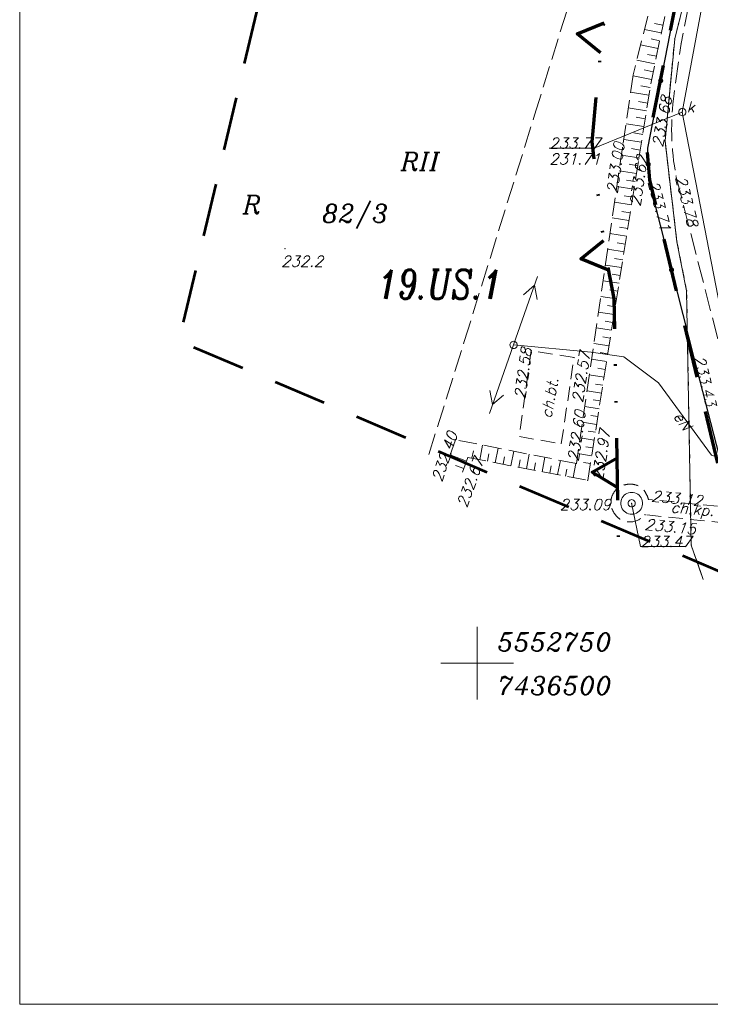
# Model space of a CAD drawing. Header units: metres. Extents: x 7436468 to 7436757, y 5552726 to 5552930.
# Tile 1 of 17: x 7436468 to 7436516, y 5552726 to 5552794. Entities that reach past the tile are written whole.
import ezdxf
from ezdxf.enums import TextEntityAlignment as Align

# ---------------------------------------------------------------- set-up
doc = ezdxf.new("R2010")
doc.units = ezdxf.units.M
doc.header["$MEASUREMENT"] = 0
for name, pattern in [('DGN Style 2', [6.105419, 3.663252, -2.442168]), ('DGN Style 6', [11.612508, 0.006105, -2.442168, 4.273794, -2.442168, 0.006105, -2.442168]), ('PRZER1-1', [1, 0.5, -0.5]), ('PRZER2-1', [1.5, 1, -0.5]), ('PRZER2_5-1', [1.75, 1.25, -0.5]), ('PRZER3-1', [2, 1.5, -0.5])]:
    doc.linetypes.add(name, pattern=pattern)
for name, color, linetype, lineweight in [('!! TABELKA', 7, 'Continuous', 9), ('BUBZ02', 7, 'Continuous', 13), ('EGBD03', 96, 'Continuous', 13), ('EGBD03_O', 96, 'Continuous', 13), ('EGBK02', 96, 'Continuous', 13), ('EGBK02_O', 96, 'Continuous', 13), ('EGBP04', 96, 'Continuous', 13), ('EGBU01', 96, 'Continuous', 13), ('EGBU01_O', 96, 'Continuous', 13), ('GSLKOU', 7, 'Continuous', 13), ('KTCR02', 7, 'Continuous', 13), ('KTCR02_O', 7, 'Continuous', 13), ('KTJZ01', 7, 'Continuous', 13), ('KTOK05_01', 7, 'Continuous', 30), ('LIN_linie_rozgraniczajace', 240, 'Continuous', 9), ('linie_zabudowy_nieprzekraczalne', 13, 'Continuous', 9), ('opis_plan_miejscowy', 240, 'Continuous', 9), ('RTPW01', 7, 'Continuous', 13), ('RTPW01_O', 7, 'Continuous', 13), ('RTPW02', 7, 'Continuous', 13), ('RTPW02_O', 7, 'Continuous', 13), ('SUPE04', 1, 'Continuous', 13), ('SUPE04_O', 1, 'Continuous', 13), ('SUPK05', 36, 'Continuous', 13), ('SUPS01_05', 36, 'Continuous', 9), ('SUPS01_05_O', 36, 'Continuous', 9), ('SUPS01_08', 5, 'Continuous', 9), ('SUPS01_08_O', 5, 'Continuous', 9), ('SUSM', 7, 'Continuous', 13), ('SUUS13', 18, 'Continuous', 13), ('SUUS15', 30, 'Continuous', 13), ('SUUS15_O', 30, 'Continuous', 13), ('zakres opracowania', 7, 'Continuous', 9)]:
    doc.layers.add(name, color=color, linetype=linetype, lineweight=lineweight)
doc.styles.add('Arial', font='arial.ttf')
doc.styles.add('Style-ITALIC_1250', font='ITALIC_1250.shx')

# ---------------------------------------------------------------- blocks, each defined once
blk = doc.blocks.new('GEPPGD1_2')
blk.add_hatch(color=0).paths.add_polyline_path([(0, -0.045), (-0.013906, -0.042798), (-0.02645, -0.036406), (-0.036406, -0.02645), (-0.042798, -0.013906), (-0.045, 0), (-0.042798, 0.013906), (-0.036406, 0.02645), (-0.02645, 0.036406), (-0.013906, 0.042798), (0, 0.045), (0.013906, 0.042798), (0.02645, 0.036406), (0.036406, 0.02645), (0.042798, 0.013906), (0.045, 0), (0.042798, -0.013906), (0.036406, -0.02645), (0.02645, -0.036406), (0.013906, -0.042798)], flags=16)
blk = doc.blocks.new('GSPWPN1')
blk.add_hatch(color=0).paths.add_polyline_path([(0, -0.045), (-0.011647, -0.043467), (-0.0225, -0.038971), (-0.03182, -0.03182), (-0.038971, -0.0225), (-0.043467, -0.011647), (-0.045, 0), (-0.043467, 0.011647), (-0.038971, 0.0225), (-0.03182, 0.03182), (-0.0225, 0.038971), (-0.011647, 0.043467), (0, 0.045), (0.011647, 0.043467), (0.0225, 0.038971), (0.03182, 0.03182), (0.038971, 0.0225), (0.043467, 0.011647), (0.045, 0), (0.043467, -0.011647), (0.038971, -0.0225), (0.03182, -0.03182), (0.0225, -0.038971), (0.011647, -0.043467)], flags=16)
blk = doc.blocks.new('GUPKSD1_1')
at = {"color": 0, "flags": 128}
blk.add_lwpolyline([(0, 0.25), (0.064705, 0.241481), (0.125, 0.216506), (0.176777, 0.176777), (0.216506, 0.125), (0.241481, 0.064705), (0.25, 0), (0.241481, -0.064705), (0.216506, -0.125), (0.176777, -0.176777), (0.125, -0.216506), (0.064705, -0.241481), (0, -0.25), (-0.064705, -0.241481), (-0.125, -0.216506), (-0.176777, -0.176777), (-0.216506, -0.125), (-0.241481, -0.064705), (-0.25, 0), (-0.241481, 0.064705), (-0.216506, 0.125), (-0.176777, 0.176777), (-0.125, 0.216506), (-0.064705, 0.241481)], close=True, dxfattribs=at)
blk = doc.blocks.new('GUPKSH1')
blk.add_hatch(color=0).paths.add_polyline_path([(0, -0.045), (-0.011647, -0.043467), (-0.0225, -0.038971), (-0.03182, -0.03182), (-0.038971, -0.0225), (-0.043467, -0.011647), (-0.045, 0), (-0.043467, 0.011647), (-0.038971, 0.0225), (-0.03182, 0.03182), (-0.0225, 0.038971), (-0.011647, 0.043467), (0, 0.045), (0.011647, 0.043467), (0.0225, 0.038971), (0.03182, 0.03182), (0.038971, 0.0225), (0.043467, 0.011647), (0.045, 0), (0.043467, -0.011647), (0.038971, -0.0225), (0.03182, -0.03182), (0.0225, -0.038971), (0.011647, -0.043467)], flags=16)
blk = doc.blocks.new('GSPWPS1')
blk.add_hatch(color=0).paths.add_polyline_path([(0, -0.045), (-0.011647, -0.043467), (-0.0225, -0.038971), (-0.03182, -0.03182), (-0.038971, -0.0225), (-0.043467, -0.011647), (-0.045, 0), (-0.043467, 0.011647), (-0.038971, 0.0225), (-0.03182, 0.03182), (-0.0225, 0.038971), (-0.011647, 0.043467), (0, 0.045), (0.011647, 0.043467), (0.0225, 0.038971), (0.03182, 0.03182), (0.038971, 0.0225), (0.043467, 0.011647), (0.045, 0), (0.043467, -0.011647), (0.038971, -0.0225), (0.03182, -0.03182), (0.0225, -0.038971), (0.011647, -0.043467)], flags=16)
blk = doc.blocks.new('GUPISL1_4')
at = {"color": 0, "flags": 128}
blk.add_lwpolyline([(0, 0.25), (0.064705, 0.241481), (0.125, 0.216506), (0.176777, 0.176777), (0.216506, 0.125), (0.241481, 0.064705), (0.25, 0), (0.241481, -0.064705), (0.216506, -0.125), (0.176777, -0.176777), (0.125, -0.216506), (0.064705, -0.241481), (0, -0.25), (-0.064705, -0.241481), (-0.125, -0.216506), (-0.176777, -0.176777), (-0.216506, -0.125), (-0.241481, -0.064705), (-0.25, 0), (-0.241481, 0.064705), (-0.216506, 0.125), (-0.176777, 0.176777), (-0.125, 0.216506), (-0.064705, 0.241481)], close=True, dxfattribs=at)
blk = doc.blocks.new('GUPWST1')
at = {"color": 0, "flags": 128}
for points in [[(0, 0.75), (0.111782, 0.741623), (0.221066, 0.71668), (0.325413, 0.675727), (0.42249, 0.619679), (0.51013, 0.549789), (0.586374, 0.467617), (0.649519, 0.375), (0.698155, 0.274006), (0.731196, 0.166891), (0.747903, 0.056048), (0.747903, -0.056048), (0.731196, -0.166891), (0.698155, -0.274006), (0.649519, -0.375), (0.586374, -0.467617), (0.51013, -0.549789), (0.42249, -0.619679), (0.325413, -0.675727), (0.221066, -0.71668), (0.111782, -0.741623), (0, -0.75), (-0.111782, -0.741623), (-0.221066, -0.71668), (-0.325413, -0.675727), (-0.42249, -0.619679), (-0.51013, -0.549789), (-0.586374, -0.467617), (-0.649519, -0.375), (-0.698155, -0.274006), (-0.731196, -0.166891), (-0.747903, -0.056048), (-0.747903, 0.056048), (-0.731196, 0.166891), (-0.698155, 0.274006), (-0.649519, 0.375), (-0.586374, 0.467617), (-0.51013, 0.549789), (-0.42249, 0.619679), (-0.325413, 0.675727), (-0.221066, 0.71668), (-0.111782, 0.741623)], [(0, 0.25), (0.064705, 0.241481), (0.125, 0.216506), (0.176777, 0.176777), (0.216506, 0.125), (0.241481, 0.064705), (0.25, 0), (0.241481, -0.064705), (0.216506, -0.125), (0.176777, -0.176777), (0.125, -0.216506), (0.064705, -0.241481), (0, -0.25), (-0.064705, -0.241481), (-0.125, -0.216506), (-0.176777, -0.176777), (-0.216506, -0.125), (-0.241481, -0.064705), (-0.25, 0), (-0.241481, 0.064705), (-0.216506, 0.125), (-0.176777, 0.176777), (-0.125, 0.216506), (-0.064705, 0.241481)]]:
    blk.add_lwpolyline(points, close=True, dxfattribs=at)
blk = doc.blocks.new('GUPWSH1')
blk.add_hatch(color=0).paths.add_polyline_path([(0, -0.045), (-0.011647, -0.043467), (-0.0225, -0.038971), (-0.03182, -0.03182), (-0.038971, -0.0225), (-0.043467, -0.011647), (-0.045, 0), (-0.043467, 0.011647), (-0.038971, 0.0225), (-0.03182, 0.03182), (-0.0225, 0.038971), (-0.011647, 0.043467), (0, 0.045), (0.011647, 0.043467), (0.0225, 0.038971), (0.03182, 0.03182), (0.038971, 0.0225), (0.043467, 0.011647), (0.045, 0), (0.043467, -0.011647), (0.038971, -0.0225), (0.03182, -0.03182), (0.0225, -0.038971), (0.011647, -0.043467)], flags=16)
blk = doc.blocks.new('GULENN1')
at = {"color": 0, "flags": 128}
for points in [[(0, 0), (5, 0)], [(3.491081, 0.5), (4.357107, 0), (3.491081, -0.5)]]:
    blk.add_lwpolyline(points, dxfattribs=at)
blk = doc.blocks.new('GSLKOG2')
blk.add_hatch(color=0).paths.add_polyline_path([(0, -0.175), (-0.045293, -0.169037), (-0.0875, -0.151554), (-0.123744, -0.123744), (-0.151554, -0.0875), (-0.169037, -0.045293), (-0.175, 0), (-0.169037, 0.045293), (-0.151554, 0.0875), (-0.123744, 0.123744), (-0.0875, 0.151554), (-0.045293, 0.169037), (0, 0.175), (0.045293, 0.169037), (0.0875, 0.151554), (0.123744, 0.123744), (0.151554, 0.0875), (0.169037, 0.045293), (0.175, 0), (0.169037, -0.045293), (0.151554, -0.0875), (0.123744, -0.123744), (0.0875, -0.151554), (0.045293, -0.169037)], flags=16)

msp = doc.modelspace()

# ---------------------------------------------------------------- linework, layer by layer
at = {"layer": '!! TABELKA', "color": 7, "linetype": 'Continuous', "lineweight": 9}
msp.add_line((7436497.5, 5552750), (7436502.5, 5552750), dxfattribs=at)
at = {"layer": '!! TABELKA', "color": 7, "linetype": 'Continuous', "lineweight": 13, "flags": 128}
msp.add_lwpolyline([(7436757.379, 5552726.491), (7436757.379, 5552929.518), (7436468.472, 5552929.518), (7436468.472, 5552726.491)], close=True, dxfattribs=at)
at = {"layer": '!! TABELKA', "color": 7, "linetype": 'Continuous', "lineweight": 9, "flags": 128}
msp.add_lwpolyline([(7436500, 5552747.5), (7436500, 5552752.5)], dxfattribs=at)
at = {"layer": 'BUBZ02', "color": 7, "linetype": 'PRZER2_5-1', "lineweight": 13}
msp.add_lwpolyline([(7436498.981, 5552763.155), (7436499.36, 5552764.16), (7436507.62, 5552762.59), (7436511.15, 5552784.79), (7436511.96, 5552789.9), (7436514.46, 5552801.93), (7436512.77, 5552800.26), (7436513.03, 5552799.66), (7436510.75, 5552790.52), (7436510.02, 5552785.51), (7436506.84, 5552763.75), (7436498.5, 5552765.39), (7436497.866, 5552763.582)], dxfattribs=at)
at = {"layer": 'BUBZ02', "color": 7, "linetype": 'Continuous', "lineweight": 13, "flags": 128}
for points in [[(7436512.802, 5552793.952), (7436512.234, 5552794.07)], [(7436512.691, 5552793.416), (7436511.533, 5552793.657)], [(7436512.468, 5552792.346), (7436511.268, 5552792.595)], [(7436512.58, 5552792.881), (7436511.99, 5552793.004)], [(7436512.357, 5552791.811), (7436511.746, 5552791.937)], [(7436512.246, 5552791.275), (7436511.003, 5552791.534)], [(7436512.135, 5552790.74), (7436511.502, 5552790.871)], [(7436512.023, 5552790.205), (7436510.743, 5552790.471)], [(7436511.838, 5552789.127), (7436510.576, 5552789.327)], [(7436511.923, 5552789.667), (7436511.289, 5552789.768)], [(7436511.752, 5552788.587), (7436511.125, 5552788.687)], [(7436511.666, 5552788.047), (7436510.419, 5552788.245)], [(7436511.495, 5552786.967), (7436510.261, 5552787.163)], [(7436511.581, 5552787.507), (7436510.96, 5552787.606)], [(7436511.41, 5552786.427), (7436510.796, 5552786.524)], [(7436511.324, 5552785.887), (7436510.103, 5552786.081)], [(7436511.238, 5552785.347), (7436510.631, 5552785.443)], [(7436511.153, 5552784.807), (7436509.945, 5552784.999)], [(7436510.981, 5552783.727), (7436509.787, 5552783.917)], [(7436511.067, 5552784.267), (7436510.467, 5552784.363)], [(7436510.895, 5552783.187), (7436510.302, 5552783.282)], [(7436510.809, 5552782.647), (7436509.629, 5552782.835)], [(7436510.638, 5552781.567), (7436509.471, 5552781.753)], [(7436510.723, 5552782.107), (7436510.137, 5552782.201)], [(7436510.552, 5552781.027), (7436509.972, 5552781.12)], [(7436510.466, 5552780.487), (7436509.313, 5552780.671)], [(7436510.38, 5552779.947), (7436509.807, 5552780.039)], [(7436510.294, 5552779.408), (7436509.155, 5552779.589)], [(7436510.122, 5552778.328), (7436508.997, 5552778.507)], [(7436510.208, 5552778.868), (7436509.642, 5552778.958)], [(7436510.037, 5552777.788), (7436509.477, 5552777.877)], [(7436509.951, 5552777.248), (7436508.838, 5552777.425)], [(7436509.779, 5552776.168), (7436508.68, 5552776.342)], [(7436509.865, 5552776.708), (7436509.312, 5552776.796)], [(7436509.693, 5552775.628), (7436509.147, 5552775.715)], [(7436509.607, 5552775.088), (7436508.522, 5552775.26)], [(7436509.521, 5552774.548), (7436508.982, 5552774.634)], [(7436509.436, 5552774.008), (7436508.364, 5552774.178)], [(7436509.264, 5552772.928), (7436508.206, 5552773.096)], [(7436509.35, 5552773.468), (7436508.817, 5552773.553)], [(7436509.178, 5552772.388), (7436508.652, 5552772.472)], [(7436509.092, 5552771.848), (7436508.048, 5552772.014)], [(7436508.92, 5552770.768), (7436507.89, 5552770.932)], [(7436509.006, 5552771.308), (7436508.487, 5552771.391)], [(7436508.835, 5552770.228), (7436508.323, 5552770.309)], [(7436508.749, 5552769.688), (7436507.731, 5552769.85)], [(7436508.663, 5552769.148), (7436508.158, 5552769.228)], [(7436508.577, 5552768.608), (7436507.573, 5552768.768)], [(7436508.405, 5552767.528), (7436507.415, 5552767.686)], [(7436508.491, 5552768.068), (7436507.993, 5552768.147)], [(7436508.319, 5552766.988), (7436507.828, 5552767.066)], [(7436508.234, 5552766.448), (7436507.257, 5552766.604)], [(7436508.062, 5552765.368), (7436507.099, 5552765.521)], [(7436508.148, 5552765.908), (7436507.663, 5552765.985)], [(7436500.178, 5552764.004), (7436500.372, 5552765.022)], [(7436501.253, 5552763.8), (7436501.445, 5552764.811)], [(7436507.976, 5552764.828), (7436507.498, 5552764.904)], [(7436499.268, 5552763.916), (7436498.133, 5552764.344)], [(7436499.641, 5552764.107), (7436499.738, 5552764.617)], [(7436500.715, 5552763.902), (7436500.812, 5552764.409)], [(7436501.79, 5552763.698), (7436501.885, 5552764.202)], [(7436502.327, 5552763.596), (7436502.518, 5552764.6)], [(7436503.401, 5552763.392), (7436503.591, 5552764.389)], [(7436504.475, 5552763.188), (7436504.664, 5552764.178)], [(7436507.89, 5552764.288), (7436506.941, 5552764.439)], [(7436499.075, 5552763.405), (7436498.514, 5552763.616)], [(7436502.864, 5552763.494), (7436502.959, 5552763.994)], [(7436503.938, 5552763.29), (7436504.033, 5552763.787)], [(7436505.012, 5552763.086), (7436505.106, 5552763.579)], [(7436505.55, 5552762.984), (7436505.737, 5552763.967)], [(7436506.624, 5552762.779), (7436506.81, 5552763.756)], [(7436507.804, 5552763.748), (7436507.333, 5552763.823)], [(7436506.087, 5552762.881), (7436506.18, 5552763.371)]]:
    msp.add_lwpolyline(points, dxfattribs=at)
at = {"layer": 'EGBD03', "color": 3, "linetype": 'Continuous', "lineweight": 13, "flags": 128}
for points in [[(7436515.415, 5552756.23), (7436514.76, 5552758.13), (7436514.44, 5552775.65), (7436513.77, 5552779.02), (7436512.95, 5552785.97), (7436513.62, 5552793), (7436516.07, 5552802.82), (7436520.9, 5552816.15), (7436524.66, 5552825.46), (7436529.01, 5552836.61), (7436529.74, 5552839.32), (7436529.15, 5552842.3), (7436536.86, 5552864.77), (7436543.11, 5552877.88), (7436544.05, 5552879.78), (7436546.86, 5552890.53), (7436552.91, 5552907.12), (7436555.24, 5552914.14), (7436555.935, 5552916.227)], [(7436489.692, 5552811.91), (7436508.66, 5552805.79), (7436516.07, 5552802.82), (7436513.62, 5552793), (7436512.95, 5552785.97), (7436513.77, 5552779.02), (7436514.44, 5552775.65), (7436514.76, 5552758.13), (7436515.466, 5552756.081)]]:
    msp.add_lwpolyline(points, dxfattribs=at)
at = {"layer": 'EGBK02', "color": 3, "linetype": 'PRZER1-1', "lineweight": 13}
msp.add_lwpolyline([(7436489.338, 5552812.024), (7436508.66, 5552805.79), (7436516.07, 5552802.82), (7436513.62, 5552793), (7436512.95, 5552785.97), (7436513.77, 5552779.02), (7436514.44, 5552775.65), (7436514.76, 5552758.13), (7436515.616, 5552755.646)], dxfattribs=at)
at = {"layer": 'EGBU01', "color": 3, "linetype": 'PRZER1-1', "lineweight": 13}
for points in [[(7436515.362, 5552756.384), (7436514.76, 5552758.13), (7436514.44, 5552775.65), (7436513.77, 5552779.02), (7436512.95, 5552785.97), (7436513.62, 5552793), (7436516.07, 5552802.82), (7436520.9, 5552816.15), (7436524.66, 5552825.46), (7436529.01, 5552836.61), (7436529.74, 5552839.32), (7436529.15, 5552842.3), (7436536.86, 5552864.77), (7436543.11, 5552877.88), (7436544.05, 5552879.78), (7436546.86, 5552890.53), (7436552.91, 5552907.12), (7436555.24, 5552914.14), (7436556.056, 5552916.59)], [(7436489.482, 5552811.978), (7436508.66, 5552805.79), (7436516.07, 5552802.82), (7436513.62, 5552793), (7436512.95, 5552785.97), (7436513.77, 5552779.02), (7436514.44, 5552775.65), (7436514.76, 5552758.13), (7436515.404, 5552756.263)]]:
    msp.add_lwpolyline(points, dxfattribs=at)
at = {"layer": 'GSLKOU', "color": 7, "linetype": 'PRZER3-1', "lineweight": 13}
msp.add_lwpolyline([(7436496.668, 5552764.374), (7436499.11, 5552772.15), (7436503.96, 5552787.76), (7436507.36, 5552798.76), (7436487.88, 5552804.17), (7436487.558, 5552804.26)], dxfattribs=at)
at = {"layer": 'KTCR02', "color": 7, "linetype": 'PRZER2-1', "lineweight": 13}
msp.add_lwpolyline([(7436503.73, 5552771.53), (7436502.91, 5552765.6), (7436505.8, 5552765.11), (7436506.68, 5552771.05)], close=True, dxfattribs=at)
at = {"layer": 'KTCR02', "color": 7, "linetype": 'PRZER2-1', "lineweight": 13, "flags": 128}
msp.add_lwpolyline([(7436519.56, 5552760.51), (7436517.61, 5552760.7), (7436511.81, 5552761.28, 0.048259), (7436511.67, 5552761.62, 0.085382), (7436511.44, 5552761.96, 0.104778), (7436511.03, 5552762.24, 0.083315), (7436510.59, 5552762.33, 0.073967), (7436510.14, 5552762.27, 0.095343), (7436509.74, 5552762.09, 0.10235), (7436509.38, 5552761.68, 0.103923), (7436509.22, 5552761.22, 0.092699), (7436509.26, 5552760.73, 0.081329), (7436509.48, 5552760.28, 0.103191), (7436509.81, 5552759.94, 0.086423), (7436510.25, 5552759.76, 0.098192), (7436510.73, 5552759.74, 0.166667), (7436511.57, 5552760.22), (7436517.51, 5552759.61), (7436519.57, 5552759.36)], format="xyb", close=True, dxfattribs=at)
at = {"layer": 'KTJZ01', "color": 7, "linetype": 'PRZER3-1', "lineweight": 13, "flags": 128}
msp.add_lwpolyline([(7436519.633, 5552754.713, 0.003531), (7436519.66, 5552755.46), (7436519.57, 5552759.36), (7436519.56, 5552760.51), (7436518.99, 5552763.33), (7436516.69, 5552771.93), (7436513.71, 5552783.55, -0.080125), (7436513.57, 5552789.24), (7436514.06, 5552792.69), (7436514.9, 5552797), (7436515.87, 5552800.92), (7436516.85, 5552804.38), (7436518.79, 5552810.06), (7436518.69, 5552810.37), (7436517.92, 5552810.96), (7436520.02, 5552816.98), (7436520.35, 5552818.01), (7436520.84, 5552819.52), (7436522.98, 5552825.72), (7436523.66, 5552825.77), (7436524.43, 5552826.03), (7436526.93, 5552833.08), (7436529.36, 5552840.2), (7436529.69, 5552842.01), (7436529.72, 5552843.92), (7436530.33, 5552845.51), (7436535.01, 5552857.59), (7436539.38, 5552869.94), (7436542.42, 5552877.04), (7436543.47, 5552879.81), (7436544.89, 5552884.24), (7436546.87, 5552890.67), (7436547.58, 5552893.42), (7436548.42, 5552896.14), (7436548.31, 5552896.37), (7436551.19, 5552904.54), (7436551.42, 5552904.66), (7436553.86, 5552911.02), (7436553.98, 5552911.43), (7436553.69, 5552911.54), (7436554.04, 5552912.49), (7436554.35, 5552912.41), (7436555.32, 5552915.48), (7436555.709, 5552916.699)], format="xyb", dxfattribs=at)
at = {"layer": 'KTOK05_01', "color": 7, "linetype": 'Continuous', "lineweight": 30, "flags": 128}
msp.add_lwpolyline([(7436515.46, 5552803.61), (7436514.98, 5552802.12), (7436511.75, 5552785.48), (7436511.84, 5552783.25), (7436514.96, 5552770.93), (7436517.61, 5552760.7)], dxfattribs=at)
at = {"layer": 'LIN_linie_rozgraniczajace', "color": 9, "linetype": 'DGN Style 2', "lineweight": 70, "flags": 128}
msp.add_lwpolyline([(7436515.305, 5552803.127), (7436514.99, 5552802.13), (7436511.69, 5552785.43), (7436511.89, 5552783.29), (7436518.56, 5552755.5), (7436518.365, 5552754.389)], dxfattribs=at)
at = {"layer": 'linie_zabudowy_nieprzekraczalne', "color": 9, "linetype": 'DGN Style 6', "lineweight": 70, "flags": 128}
msp.add_lwpolyline([(7436509.749, 5552758.688), (7436509.449, 5552775.113), (7436508.828, 5552778.238), (7436507.922, 5552785.914), (7436508.678, 5552793.847), (7436511.385, 5552804.698)], dxfattribs=at)
at = {"layer": 'linie_zabudowy_nieprzekraczalne', "color": 9, "linetype": 'Continuous', "lineweight": 70, "flags": 128}
for points in [[(7436508.507, 5552792.053), (7436506.897, 5552793.352), (7436508.747, 5552794.11)], [(7436509.061, 5552777.064), (7436507.15, 5552777.856), (7436508.712, 5552779.105)], [(7436509.687, 5552762.077), (7436507.917, 5552763.147), (7436509.649, 5552764.147)]]:
    msp.add_lwpolyline(points, dxfattribs=at)
at = {"layer": 'SUPE04', "color": 1, "linetype": 'Continuous', "lineweight": 13, "flags": 128}
msp.add_lwpolyline([(7436502.51, 5552771.92), (7436507.86, 5552771.43), (7436510.1, 5552771.11), (7436512.5, 5552769.3), (7436516.16, 5552764.32), (7436517.36, 5552763.91)], dxfattribs=at)
at = {"layer": 'SUPK05', "color": 14, "linetype": 'Continuous', "lineweight": 13, "flags": 128}
msp.add_lwpolyline([(7436519.47, 5552754.431), (7436520.01, 5552757.69), (7436514.14, 5552787.96), (7436517.09, 5552803.85), (7436523.52, 5552822.92), (7436531.38, 5552844.14), (7436542.14, 5552874.24), (7436545.47, 5552884.11), (7436582.21, 5552874.98), (7436618.75, 5552867.25), (7436638.396, 5552862.777)], dxfattribs=at)
at = {"layer": 'SUPS01_05_O', "color": 14, "linetype": 'Continuous', "lineweight": 13, "flags": 128}
msp.add_lwpolyline([(7436514.14, 5552787.96), (7436508.055, 5552785.477), (7436504.975, 5552785.478)], dxfattribs=at)
at = {"layer": 'SUPS01_08_O', "color": 152, "linetype": 'Continuous', "lineweight": 13, "flags": 128}
msp.add_lwpolyline([(7436510.65, 5552761.01), (7436511.249, 5552758.034), (7436514.329, 5552758.034)], dxfattribs=at)
at = {"layer": 'zakres opracowania', "color": 190, "linetype": 'DGN Style 2', "lineweight": 53, "flags": 128}
msp.add_lwpolyline([(7436531.014, 5552921.986), (7436649.747, 5552890.718), (7436587.955, 5552741.704), (7436573.728, 5552747.06), (7436566.299, 5552735.162), (7436479.463, 5552772.188), (7436485.404, 5552797.373)], close=True, dxfattribs=at)

# ---------------------------------------------------------------- block references
at = {"layer": 'EGBP04', "color": 7, "linetype": 'Continuous', "lineweight": 13}
for p in [(7436513.62, 5552793), (7436512.95, 5552785.97), (7436513.77, 5552779.02), (7436514.44, 5552775.65), (7436514.76, 5552758.13)]:
    msp.add_blockref('GEPPGD1_2', p, dxfattribs=at)
at = {"layer": 'KTOK05_01', "color": 7, "linetype": 'Continuous', "lineweight": 30}
for p, rotation in [((7436512.65, 5552790.119), 259.0148925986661), ((7436512.65, 5552790.119), 259.0148925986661), ((7436511.795, 5552784.365), 272.3111314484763), ((7436511.795, 5552784.365), 272.3111314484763), ((7436513.4, 5552777.09), 284.211191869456), ((7436513.4, 5552777.09), 284.211191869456)]:
    msp.add_blockref('GSLKOG2', p, dxfattribs=dict(at, rotation=rotation))
at = {"layer": 'RTPW01', "color": 7, "linetype": 'Continuous', "lineweight": 13}
msp.add_blockref('GSPWPN1', (7436486.76, 5552778.55), dxfattribs=at)
at = {"layer": 'RTPW02', "color": 7, "linetype": 'Continuous', "lineweight": 13}
for p in [(7436514.06, 5552792.69), (7436510.02, 5552785.51), (7436511.75, 5552785.48), (7436511.15, 5552784.79), (7436511.84, 5552783.25), (7436513.71, 5552783.55), (7436503.73, 5552771.53), (7436506.68, 5552771.05), (7436514.96, 5552770.93), (7436498.5, 5552765.39), (7436499.36, 5552764.16), (7436506.84, 5552763.75), (7436507.62, 5552762.59), (7436509.22, 5552761.22), (7436511.81, 5552761.28), (7436511.57, 5552760.22)]:
    msp.add_blockref('GSPWPS1', p, dxfattribs=at)
at = {"layer": 'SUPE04', "color": 1, "linetype": 'Continuous', "lineweight": 13}
for rotation in [70.78997023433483, 250.6976650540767]:
    msp.add_blockref('GULENN1', (7436502.51, 5552771.92), dxfattribs=dict(at, rotation=rotation))
at = {"layer": 'SUPS01_05', "color": 14, "linetype": 'Continuous', "lineweight": 9}
msp.add_blockref('GUPKSH1', (7436514.14, 5552787.96), dxfattribs=at)
at = {"layer": 'SUPS01_08', "color": 152, "linetype": 'Continuous', "lineweight": 9}
msp.add_blockref('GUPWSH1', (7436510.65, 5552761.01), dxfattribs=at)
at = {"layer": 'SUSM', "color": 7, "linetype": 'Continuous', "lineweight": 13}
msp.add_blockref('GUPISL1_4', (7436502.51, 5552771.92), dxfattribs=at)
at = {"layer": 'SUUS13', "color": 7, "linetype": 'Continuous', "lineweight": 13}
msp.add_blockref('GUPWST1', (7436510.65, 5552761.01), dxfattribs=at)
at = {"layer": 'SUUS15', "color": 14, "linetype": 'Continuous', "lineweight": 13}
msp.add_blockref('GUPKSD1_1', (7436514.14, 5552787.96), dxfattribs=at)

# ---------------------------------------------------------------- texts
at = {"layer": '!! TABELKA', "color": 7, "linetype": 'Continuous', "lineweight": 9, "insert": (7436501.41, 5552747.815), "char_height": 1.25, "attachment_point": 7, "line_spacing_factor": 0.722892, "style": 'Style-ITALIC_1250'}
msp.add_mtext('5552750\\P \\P7436500', dxfattribs=at)
at = {"layer": 'EGBD03_O', "color": 3, "linetype": 'Continuous', "lineweight": 13, "insert": (7436489.328, 5552779.943), "char_height": 1.25, "attachment_point": 7, "rotation": 359.99979, "line_spacing_factor": 0.722892, "style": 'Arial'}
msp.add_mtext('\\FITALIC_1250.shx;82/3', dxfattribs=at)
at = {"layer": 'EGBK02_O', "color": 3, "linetype": 'Continuous', "lineweight": 13, "insert": (7436494.74, 5552783.927), "char_height": 1.25, "attachment_point": 7, "rotation": 359.99979, "line_spacing_factor": 0.722892, "style": 'Arial'}
msp.add_mtext('\\FITALIC_1250.shx;RII', dxfattribs=at)
at = {"layer": 'EGBU01_O', "color": 3, "linetype": 'Continuous', "lineweight": 13, "insert": (7436483.85, 5552780.955), "char_height": 1.25, "attachment_point": 7, "rotation": 359.99979, "line_spacing_factor": 0.722892, "style": 'Arial'}
msp.add_mtext('\\FITALIC_1250.shx;R', dxfattribs=at)
at = {"layer": 'KTCR02_O', "color": 7, "linetype": 'Continuous', "lineweight": 9, "char_height": 0.75, "attachment_point": 8, "line_spacing_factor": 0.722892, "style": 'Arial'}
for s, insert, rotation in [('\\FITALIC_1250.shx;ch.bt.', (7436505.361, 5552768.215), 79.68849), ('\\FITALIC_1250.shx;ch.kp.', (7436514.793, 5552760.001), 355.04668)]:
    msp.add_mtext(s, dxfattribs=dict(at, insert=insert, rotation=rotation))
at = {"layer": 'opis_plan_miejscowy', "color": 9, "lineweight": 30, "style": 'Style-ITALIC_1250', "width": 0.75}
msp.add_text('19.US.1', height=2, dxfattribs=at).set_placement((7436493.209, 5552777.101), align=Align.TOP_LEFT)
at = {"layer": 'RTPW01_O', "color": 7, "linetype": 'Continuous', "lineweight": 9, "insert": (7436486.496, 5552777.3), "char_height": 0.75, "attachment_point": 7, "rotation": 359.99979, "line_spacing_factor": 0.722892, "style": 'Arial'}
msp.add_mtext('\\FITALIC_1250.shx;232.2', dxfattribs=at)
at = {"layer": 'RTPW02_O', "color": 7, "linetype": 'Continuous', "lineweight": 9, "char_height": 0.75, "attachment_point": 7, "line_spacing_factor": 0.722892, "style": 'Arial'}
for s, insert, rotation in [('\\FITALIC_1250.shx;233.68', (7436512.784, 5552785.505), 79.35597), ('\\FITALIC_1250.shx;233.00', (7436509.656, 5552782.311), 81.69452), ('\\FITALIC_1250.shx;233.62', (7436511.247, 5552781.432), 81.71626), ('\\FITALIC_1250.shx;233.71', (7436511.761, 5552783.132), 284.55349), ('\\FITALIC_1250.shx;233.78', (7436513.659, 5552783.448), 284.06256), ('\\FITALIC_1250.shx;232.58', (7436503.301, 5552768.159), 82.1199), ('\\FITALIC_1250.shx;232.57', (7436507.268, 5552767.893), 81.21364), ('\\FITALIC_1250.shx;233.43', (7436514.94, 5552771.075), 283.62967), ('\\FITALIC_1250.shx;232.60', (7436506.966, 5552763.855), 81.50652), ('\\FITALIC_1250.shx;232.40', (7436497.55, 5552762.43), 71.3659), ('\\FITALIC_1250.shx;232.97', (7436508.655, 5552762.522), 81.43981), ('\\FITALIC_1250.shx;232.67', (7436499.272, 5552760.649), 69.9967), ('\\FITALIC_1250.shx;233.12', (7436511.973, 5552761.147), 354.38769), ('\\FITALIC_1250.shx;233.09', (7436505.686, 5552760.546), 360), ('\\FITALIC_1250.shx;233.15', (7436511.518, 5552759.199), 354.36114)]:
    msp.add_mtext(s, dxfattribs=dict(at, insert=insert, rotation=rotation))
at = {"layer": 'SUPE04_O', "color": 1, "linetype": 'Continuous', "lineweight": 9, "insert": (7436513.866, 5552766.469), "char_height": 0.75, "attachment_point": 8, "rotation": 306.31364, "line_spacing_factor": 0.722892, "style": 'Arial'}
msp.add_mtext('\\FITALIC_1250.shx;eN', dxfattribs=at)
at = {"layer": 'SUPS01_05_O', "color": 14, "linetype": 'Continuous', "lineweight": 9, "char_height": 0.75, "attachment_point": 7, "rotation": 359.99979, "line_spacing_factor": 0.722892, "style": 'Arial'}
for s, insert in [('\\FITALIC_1250.shx;233.77', (7436504.975, 5552785.449)), ('\\FITALIC_1250.shx;231.71', (7436504.975, 5552784.354))]:
    msp.add_mtext(s, dxfattribs=dict(at, insert=insert))
at = {"layer": 'SUPS01_08_O', "color": 152, "linetype": 'Continuous', "lineweight": 9, "insert": (7436511.249, 5552758.005), "char_height": 0.75, "attachment_point": 7, "rotation": 359.99979, "line_spacing_factor": 0.722892, "style": 'Arial'}
msp.add_mtext('\\FITALIC_1250.shx;233.47', dxfattribs=at)
at = {"layer": 'SUUS15_O', "color": 14, "linetype": 'Continuous', "lineweight": 9, "insert": (7436514.45, 5552787.949), "char_height": 0.75, "attachment_point": 7, "rotation": 359.99979, "line_spacing_factor": 0.722892, "style": 'Arial'}
msp.add_mtext('\\FITALIC_1250.shx;k', dxfattribs=at)

doc.saveas('drawing.dxf')
